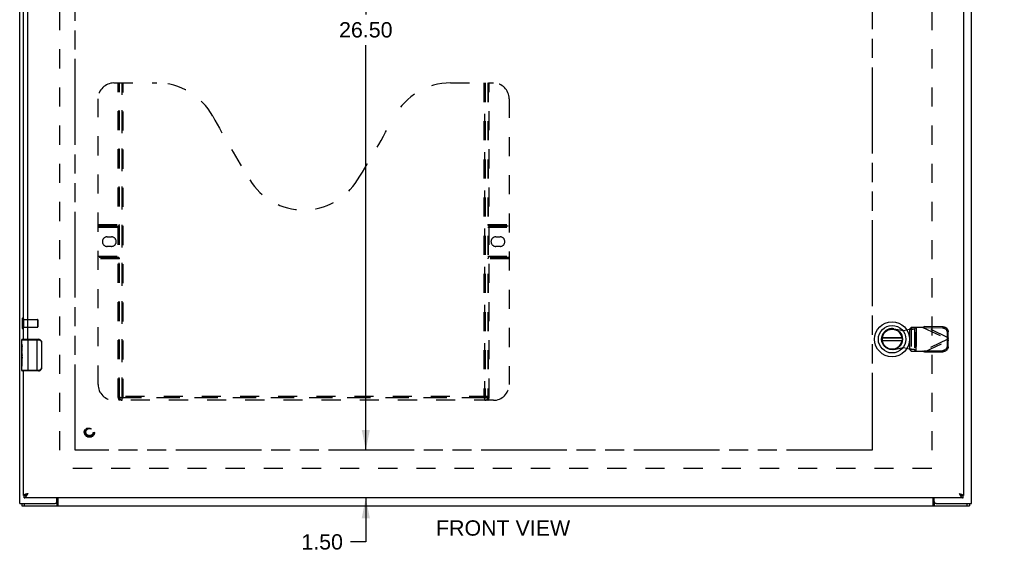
# Model space of a CAD drawing. Header units: inches. Extents: x 0 to 109, y 0 to 71.
# Tile 3 of 7: x 21 to 52, y 19 to 35. Entities that reach past the tile are written whole.
import ezdxf

# ---------------------------------------------------------------- set-up
doc = ezdxf.new("R2010")
doc.units = ezdxf.units.IN
doc.header["$LTSCALE"] = 6.015385
doc.header["$MEASUREMENT"] = 0
doc.linetypes.add('HIDDEN', pattern=[0.2, 0.1, -0.1])
doc.linetypes.add('PHANTOM', pattern=[0.8, 0.45, -0.05, 0.1, -0.05, 0.1, -0.05])
doc.layers.get('0').update_dxf_attribs({"linetype": 'CONTINUOUS'})
for name, color, linetype in [('02___PRT_ALL_AXES', 7, 'CONTINUOUS'), ('AVAILABLE_DOOR_SPACE', 7, 'CONTINUOUS'), ('DEFAULT_2', 8, 'HIDDEN'), ('DIMENSIONS', 7, 'CONTINUOUS')]:
    doc.layers.add(name, color=color, linetype=linetype)
doc.styles.get("Standard").update_dxf_attribs({"font": 'arial.ttf'})
doc.dimstyles.new('DIMSTYLE_1', dxfattribs={"dimtxt": 0.482517, "dimasz": 0.643357, "dimexe": 0.09, "dimexo": 0.07, "dimgap": 0.0375, "dimtad": 0, "dimtih": 1, "dimtoh": 1, "dimzin": 4, "dimdsep": 46, "dimtxsty": 'Standard', "dimblk": '_FILLED', "dimblk1": '_FILLED', "dimblk2": '_FILLED', "dimcen": 0.09, "dimazin": 1, "dimtfac": 1, "dimtofl": 0, "dimtmove": 0, "dimatfit": 3, "dimldrblk": '_FILLED', "dimfxl": 1, "dimtolj": 1, "dimtzin": 4, "dimarcsym": 0})

# ---------------------------------------------------------------- blocks, each defined once
blk = doc.blocks.new('_FILLED')
at = {"color": 0, "linetype": 'ByBlock'}
blk.add_solid([(0, 0), (-1, 0.2), (-1, -0.2)], dxfattribs=at)
blk = doc.blocks.new('*D17')
at = {"layer": 'DIMENSIONS', "color": 2, "linetype": 'Continuous'}
for p, q in [((31.651, 48.315), (31.651, 35.548)), ((31.651, 21.815), (31.651, 34.583))]:
    blk.add_line(p, q, dxfattribs=at)
at = {"layer": 'DIMENSIONS', "color": 2, "linetype": 'Continuous', "xscale": 0.6433566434, "yscale": 0.6433566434, "zscale": 0.6433566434}
for p, rotation in [((31.651, 48.315), 90), ((31.651, 21.815), 270)]:
    blk.add_blockref('_FILLED', p, dxfattribs=dict(at, rotation=rotation))
at = {"layer": 'DIMENSIONS', "color": 2, "linetype": 'Continuous', "insert": (31.651, 35.307), "char_height": 0.4825, "width": 1.68612, "attachment_point": 2, "line_spacing_factor": 0.9}
blk.add_mtext('26.50', dxfattribs=at)
blk = doc.blocks.new('*D18')
at = {"layer": 'DIMENSIONS', "color": 2, "linetype": 'Continuous'}
for p, q in [((31.651, 21.815), (31.651, 23.102)), ((31.651, 20.315), (31.651, 18.93)), ((31.651, 18.93), (31.172, 18.93))]:
    blk.add_line(p, q, dxfattribs=at)
at = {"layer": 'DIMENSIONS', "color": 2, "linetype": 'Continuous', "xscale": 0.6433566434, "yscale": 0.6433566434, "zscale": 0.6433566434}
for p, rotation in [((31.651, 21.815), 270), ((31.651, 20.315), 90)]:
    blk.add_blockref('_FILLED', p, dxfattribs=dict(at, rotation=rotation))
at = {"layer": 'DIMENSIONS', "color": 2, "linetype": 'Continuous', "insert": (30.931, 19.171), "char_height": 0.4825, "width": 1.31123, "attachment_point": 3, "line_spacing_factor": 0.9}
blk.add_mtext('1.50', dxfattribs=at)
blk = doc.blocks.new('*D20')
at = {"layer": 'DIMENSIONS', "color": 2, "linetype": 'Continuous'}
for p, q in [((47.616, 37.796), (46.212, 37.796)), ((50.491, 37.796), (51.778, 37.796))]:
    blk.add_line(p, q, dxfattribs=at)
at = {"layer": 'DIMENSIONS', "color": 2, "linetype": 'Continuous', "xscale": 0.6433566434, "yscale": 0.6433566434, "zscale": 0.6433566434}
blk.add_blockref('_FILLED', (47.616, 37.796), dxfattribs=at)
at = {"layer": 'DIMENSIONS', "color": 2, "linetype": 'Continuous', "xscale": 0.6433566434, "yscale": 0.6433566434, "zscale": 0.6433566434, "rotation": 180}
blk.add_blockref('_FILLED', (50.491, 37.796), dxfattribs=at)
at = {"layer": 'DIMENSIONS', "color": 2, "linetype": 'Continuous', "insert": (45.971, 38.038), "char_height": 0.4825, "width": 1.31123, "attachment_point": 3, "line_spacing_factor": 0.9}
blk.add_mtext('2.88', dxfattribs=at)

msp = doc.modelspace()

# ---------------------------------------------------------------- linework, layer by layer
at = {"color": 3, "linetype": 'Continuous'}
for p, q in [((20.741, 20.14), (20.741, 52.072)), ((50.741, 20.14), (50.741, 52.072)), ((50.491, 49.74), (50.491, 20.39)), ((20.866, 25.315), (20.866, 44.815)), ((21.001, 25.315), (21.001, 44.815)), ((20.866, 20.39), (20.866, 24.315)), ((50.478, 20.315), (20.879, 20.315)), ((21.001, 20.45), (20.983, 20.445)), ((21.916, 20.2), (21.916, 20.315)), ((21.943, 20.315), (21.943, 20.065)), ((49.539, 20.065), (49.539, 20.315)), ((49.566, 20.2), (49.566, 20.315)), ((20.741, 20.14), (21.856, 20.14)), ((20.804, 20.065), (50.678, 20.065)), ((49.626, 20.14), (50.741, 20.14))]:
    msp.add_line(p, q, dxfattribs=at)
at = {"color": 7, "linetype": 'Continuous'}
for p, q in [((20.806, 25.3), (21.333, 25.3)), ((20.821, 25.315), (21.331, 25.315)), ((21.006, 24.315), (21.006, 25.315)), ((21.295, 24.315), (21.295, 25.315)), ((21.424, 25.215), (21.424, 24.415)), ((21.431, 25.215), (21.424, 25.215)), ((21.431, 25.215), (21.431, 24.415)), ((48.553, 25.354), (47.928, 25.354)), ((47.928, 25.276), (48.553, 25.276)), ((47.93, 25.37), (48.55, 25.37)), ((48.55, 25.26), (47.93, 25.26)), ((20.806, 24.7), (20.806, 24.733)), ((20.806, 24.33), (20.806, 24.47)), ((21.333, 24.33), (20.806, 24.33)), ((21.331, 24.315), (20.821, 24.315)), ((21.431, 24.415), (21.424, 24.415)), ((20.866, 20.39), (20.879, 20.39)), ((20.879, 20.315), (20.879, 20.39)), ((50.491, 20.39), (50.478, 20.39)), ((50.478, 20.315), (50.478, 20.39)), ((20.804, 20.14), (20.804, 20.065)), ((20.884, 20.14), (20.884, 20.065)), ((21.913, 20.14), (21.856, 20.14)), ((21.913, 20.14), (21.913, 20.065)), ((49.626, 20.14), (49.569, 20.14)), ((49.569, 20.14), (49.569, 20.065)), ((50.598, 20.14), (50.598, 20.065)), ((50.678, 20.14), (50.678, 20.065))]:
    msp.add_line(p, q, dxfattribs=at)
for points in [[(21.331, 25.315), (21.331, 25.315), (21.332, 25.315), (21.332, 25.314), (21.332, 25.313), (21.333, 25.311), (21.333, 25.309), (21.333, 25.307), (21.333, 25.305), (21.333, 25.303), (21.333, 25.3)], [(21.333, 25.3), (21.342, 25.3), (21.35, 25.299), (21.358, 25.297), (21.366, 25.295), (21.374, 25.291), (21.382, 25.287), (21.389, 25.282), (21.396, 25.277), (21.401, 25.272), (21.406, 25.266), (21.41, 25.26), (21.413, 25.255), (21.416, 25.249), (21.418, 25.244), (21.42, 25.239), (21.422, 25.234), (21.422, 25.229), (21.423, 25.224), (21.424, 25.22), (21.424, 25.215)], [(21.424, 25.252), (21.426, 25.246), (21.428, 25.24), (21.429, 25.234), (21.43, 25.228), (21.431, 25.222), (21.431, 25.215)], [(21.331, 24.315), (21.331, 24.316), (21.332, 24.316), (21.332, 24.317), (21.332, 24.318), (21.333, 24.32), (21.333, 24.322), (21.333, 24.324), (21.333, 24.326), (21.333, 24.328), (21.333, 24.33)], [(21.424, 24.415), (21.424, 24.411), (21.423, 24.407), (21.422, 24.402), (21.422, 24.397), (21.42, 24.392), (21.418, 24.387), (21.416, 24.381), (21.413, 24.376), (21.41, 24.37), (21.406, 24.365), (21.401, 24.359), (21.396, 24.354), (21.389, 24.349), (21.382, 24.344), (21.374, 24.34), (21.366, 24.336), (21.358, 24.334), (21.35, 24.332), (21.342, 24.331), (21.333, 24.33)], [(21.431, 24.415), (21.431, 24.409), (21.43, 24.403), (21.429, 24.397), (21.428, 24.391), (21.426, 24.385), (21.424, 24.379)], [(20.879, 20.39), (20.884, 20.391), (20.889, 20.391), (20.894, 20.392), (20.899, 20.392), (20.904, 20.394), (20.909, 20.395), (20.915, 20.397), (20.92, 20.398), (20.925, 20.401), (20.93, 20.403), (20.935, 20.405), (20.94, 20.408)], [(20.94, 20.408), (20.945, 20.411), (20.95, 20.414)], [(20.95, 20.414), (20.955, 20.417), (20.96, 20.42), (20.965, 20.424), (20.97, 20.427), (20.976, 20.431), (20.981, 20.435), (20.986, 20.439), (20.991, 20.443), (20.996, 20.447), (21.001, 20.45)], [(21.001, 20.45), (20.996, 20.447), (20.992, 20.444), (20.987, 20.441), (20.982, 20.438), (20.978, 20.435), (20.974, 20.432), (20.97, 20.429), (20.966, 20.426), (20.962, 20.423), (20.959, 20.42), (20.955, 20.417), (20.955, 20.417)], [(50.356, 20.45), (50.361, 20.447), (50.365, 20.444), (50.37, 20.441), (50.374, 20.438), (50.379, 20.435), (50.383, 20.432), (50.387, 20.429), (50.391, 20.426), (50.395, 20.423), (50.398, 20.42), (50.402, 20.417), (50.402, 20.417)], [(50.356, 20.45), (50.361, 20.447), (50.366, 20.443), (50.371, 20.439), (50.376, 20.435), (50.381, 20.431), (50.386, 20.427), (50.392, 20.424), (50.397, 20.42), (50.402, 20.417)], [(50.402, 20.417), (50.407, 20.414), (50.412, 20.411)], [(50.412, 20.411), (50.417, 20.408), (50.422, 20.405), (50.427, 20.403), (50.432, 20.401), (50.437, 20.398), (50.442, 20.397), (50.447, 20.395), (50.453, 20.394), (50.458, 20.392), (50.463, 20.392), (50.468, 20.391), (50.473, 20.391), (50.478, 20.39)], [(21.925, 20.151), (21.923, 20.148), (21.922, 20.147), (21.921, 20.145), (21.92, 20.144), (21.919, 20.143), (21.918, 20.142), (21.917, 20.142), (21.916, 20.141), (21.915, 20.141), (21.914, 20.14), (21.913, 20.14)], [(21.943, 20.161), (21.942, 20.161), (21.94, 20.162), (21.939, 20.161), (21.938, 20.161), (21.937, 20.161), (21.936, 20.161), (21.935, 20.16), (21.934, 20.16), (21.932, 20.159), (21.931, 20.158), (21.93, 20.157), (21.929, 20.156), (21.928, 20.155), (21.927, 20.153), (21.926, 20.152), (21.925, 20.151)], [(49.539, 20.161), (49.54, 20.161), (49.541, 20.162), (49.543, 20.161), (49.544, 20.161), (49.545, 20.161), (49.546, 20.161), (49.547, 20.16), (49.548, 20.16), (49.549, 20.159), (49.551, 20.158), (49.552, 20.157), (49.553, 20.156), (49.554, 20.155), (49.555, 20.153), (49.556, 20.152), (49.557, 20.151), (49.559, 20.148)], [(49.559, 20.148), (49.56, 20.147), (49.561, 20.145), (49.562, 20.144), (49.563, 20.143), (49.564, 20.142), (49.565, 20.142), (49.566, 20.141), (49.567, 20.141), (49.568, 20.14), (49.569, 20.14)]]:
    msp.add_lwpolyline(points, dxfattribs=at)
at = {"color": 3, "linetype": 'Continuous'}
for points in [[(20.983, 20.445), (20.975, 20.443), (20.966, 20.44), (20.958, 20.438), (20.949, 20.435), (20.941, 20.433), (20.933, 20.43), (20.926, 20.428), (20.919, 20.425), (20.912, 20.423), (20.905, 20.42), (20.899, 20.418), (20.894, 20.415), (20.889, 20.413), (20.884, 20.41), (20.88, 20.408), (20.876, 20.405), (20.873, 20.403), (20.871, 20.4), (20.869, 20.398), (20.867, 20.395), (20.866, 20.393), (20.866, 20.39)], [(20.879, 20.315), (20.884, 20.316), (20.889, 20.317), (20.894, 20.318), (20.899, 20.32), (20.904, 20.323), (20.909, 20.326), (20.915, 20.329), (20.92, 20.334), (20.925, 20.338), (20.93, 20.343), (20.935, 20.349), (20.94, 20.355), (20.945, 20.361), (20.95, 20.368), (20.955, 20.375), (20.96, 20.383), (20.965, 20.391), (20.97, 20.399), (20.976, 20.407), (20.981, 20.415), (20.986, 20.424), (20.991, 20.433), (20.996, 20.442), (21.001, 20.45)], [(50.356, 20.45), (50.374, 20.445), (50.382, 20.443), (50.391, 20.44), (50.399, 20.438), (50.408, 20.435), (50.416, 20.433), (50.423, 20.43), (50.431, 20.428), (50.438, 20.425), (50.445, 20.423), (50.451, 20.42), (50.457, 20.418), (50.463, 20.415), (50.468, 20.413), (50.473, 20.41), (50.477, 20.408), (50.481, 20.405), (50.484, 20.403), (50.486, 20.4), (50.488, 20.398), (50.49, 20.395), (50.491, 20.393), (50.491, 20.39)], [(50.356, 20.45), (50.361, 20.442), (50.366, 20.433), (50.371, 20.424), (50.376, 20.415), (50.381, 20.407), (50.386, 20.399), (50.392, 20.391), (50.397, 20.383), (50.402, 20.375), (50.407, 20.368), (50.412, 20.361), (50.417, 20.355), (50.422, 20.349), (50.427, 20.343), (50.432, 20.338), (50.437, 20.334), (50.442, 20.329), (50.447, 20.326), (50.453, 20.323), (50.458, 20.32), (50.463, 20.318), (50.468, 20.317), (50.473, 20.316), (50.478, 20.315)], [(21.934, 20.092), (21.932, 20.087), (21.931, 20.084), (21.929, 20.082), (21.928, 20.08), (21.927, 20.078), (21.926, 20.076), (21.925, 20.074), (21.924, 20.072), (21.923, 20.071), (21.922, 20.069), (21.92, 20.068), (21.919, 20.067), (21.918, 20.067), (21.917, 20.066), (21.916, 20.066), (21.914, 20.066), (21.913, 20.065)], [(21.943, 20.109), (21.942, 20.107), (21.941, 20.106), (21.94, 20.104), (21.938, 20.102), (21.937, 20.1), (21.936, 20.097), (21.935, 20.095), (21.934, 20.092)], [(49.539, 20.109), (49.54, 20.107), (49.541, 20.106), (49.542, 20.104), (49.544, 20.102), (49.545, 20.1), (49.546, 20.097), (49.547, 20.095), (49.548, 20.092), (49.55, 20.087)], [(49.55, 20.087), (49.551, 20.084), (49.552, 20.082), (49.554, 20.08), (49.555, 20.078), (49.556, 20.076), (49.557, 20.074), (49.558, 20.072), (49.559, 20.071), (49.56, 20.069), (49.562, 20.068), (49.563, 20.067), (49.564, 20.067), (49.565, 20.066), (49.566, 20.066), (49.568, 20.066), (49.569, 20.065)]]:
    msp.add_lwpolyline(points, dxfattribs=at)
at = {"color": 7, "linetype": 'Continuous'}
for radius in [0.551, 0.433, 0.329, 0.317]:
    msp.add_circle((48.24, 25.315), radius, dxfattribs=at)
for centre, radius, start, end in [((48.24, 25.315), 0.315, 10.0787, 349.9213), ((20.821, 25.3), 0.015, 90, 180), ((21.331, 25.215), 0.1, 21.1999, 90), ((20.821, 24.33), 0.015, 180, 270), ((21.331, 24.415), 0.1, 270, 338.7946)]:
    msp.add_arc(centre, radius, start, end, dxfattribs=at)
at = {"color": 3, "linetype": 'Continuous'}
for centre, start, end in [((21.856, 20.2), 270, 360), ((49.626, 20.2), 180, 270)]:
    msp.add_arc(centre, 0.06, start, end, dxfattribs=at)
at = {"layer": '02___PRT_ALL_AXES', "color": 8, "linetype": 'HIDDEN'}
for p, q in [((20.859, 25.691), (20.859, 25.939)), ((20.859, 25.939), (21.306, 25.939)), ((20.859, 25.691), (21.306, 25.691))]:
    msp.add_line(p, q, dxfattribs=at)
at = {"layer": '02___PRT_ALL_AXES', "color": 7, "linetype": 'Continuous'}
for p, q in [((20.806, 25.156), (20.806, 25.3)), ((20.806, 24.901), (20.806, 25.153)), ((20.815, 25.098), (20.806, 25.098)), ((20.806, 25.067), (20.816, 25.067)), ((20.806, 24.931), (20.816, 24.931)), ((20.806, 24.33), (20.806, 24.898)), ((20.809, 24.868), (20.806, 24.868)), ((20.816, 24.931), (20.816, 25.087)), ((20.806, 24.736), (20.815, 24.736)), ((20.806, 24.7), (20.816, 24.7)), ((20.806, 24.637), (20.816, 24.637)), ((20.816, 24.747), (20.816, 24.8)), ((20.816, 24.47), (20.816, 24.7)), ((20.806, 24.47), (20.816, 24.47))]:
    msp.add_line(p, q, dxfattribs=at)
for points in [[(20.806, 25.156), (20.806, 25.153), (20.807, 25.149), (20.808, 25.144), (20.809, 25.138), (20.81, 25.131), (20.811, 25.123), (20.813, 25.115), (20.814, 25.106), (20.815, 25.097), (20.816, 25.087)], [(20.806, 24.901), (20.806, 24.893), (20.807, 24.886), (20.808, 24.877), (20.809, 24.869), (20.81, 24.86), (20.811, 24.851), (20.812, 24.842), (20.813, 24.833), (20.814, 24.824), (20.815, 24.816), (20.815, 24.808), (20.816, 24.8)], [(20.816, 24.747), (20.816, 24.741), (20.815, 24.735), (20.815, 24.729), (20.814, 24.723), (20.813, 24.717), (20.813, 24.711)]]:
    msp.add_lwpolyline(points, dxfattribs=at)
at = {"layer": '02___PRT_ALL_AXES', "color": 8, "linetype": 'HIDDEN'}
msp.add_circle((22.941, 22.39), 0.124, dxfattribs=at)
at = {"layer": '02___PRT_ALL_AXES', "color": 7, "linetype": 'Continuous'}
msp.add_ellipse((21.006, 24.733), major_axis=(0.2, 0), ratio=0.432808, start_param=-3.141593, end_param=-2.879776, dxfattribs=at)
at = {"layer": 'AVAILABLE_DOOR_SPACE', "color": 40, "linetype": 'PHANTOM'}
for p, q in [((22.491, 21.815), (22.491, 48.315)), ((47.616, 48.315), (47.616, 21.815)), ((47.616, 21.815), (22.491, 21.815))]:
    msp.add_line(p, q, dxfattribs=at)
at = {"layer": 'DEFAULT_2', "color": 8, "linetype": 'HIDDEN'}
for p, q in [((21.991, 48.89), (21.991, 21.24)), ((49.491, 48.89), (49.491, 21.24)), ((23.711, 33.39), (25.066, 33.39)), ((23.846, 23.48), (23.846, 33.39)), ((23.876, 23.51), (23.876, 33.39)), ((23.886, 23.48), (23.886, 33.39)), ((23.966, 23.51), (23.966, 33.39)), ((23.976, 23.39), (23.976, 33.39)), ((24.006, 23.47), (24.006, 33.39)), ((34.316, 33.39), (35.671, 33.39)), ((35.376, 33.39), (35.376, 23.47)), ((35.406, 23.39), (35.406, 33.39)), ((35.416, 33.39), (35.416, 23.51)), ((35.496, 33.39), (35.496, 23.48)), ((35.506, 33.39), (35.506, 23.51)), ((35.536, 23.48), (35.536, 33.39)), ((23.211, 23.89), (23.211, 32.89)), ((36.171, 32.89), (36.171, 23.89)), ((23.211, 28.93), (23.886, 28.93)), ((23.211, 28.89), (23.846, 28.89)), ((35.496, 28.93), (36.171, 28.93)), ((35.536, 28.89), (36.171, 28.89)), ((23.211, 28.85), (23.886, 28.85)), ((35.496, 28.85), (36.171, 28.85)), ((23.497, 28.54), (23.634, 28.54)), ((35.747, 28.54), (35.884, 28.54)), ((23.634, 28.24), (23.497, 28.24)), ((35.884, 28.24), (35.747, 28.24)), ((23.211, 27.93), (23.886, 27.93)), ((23.846, 27.89), (23.211, 27.89)), ((23.886, 27.85), (23.211, 27.85)), ((35.496, 27.93), (36.171, 27.93)), ((36.171, 27.85), (35.496, 27.85)), ((36.171, 27.89), (35.536, 27.89)), ((20.816, 25.957), (20.816, 25.673)), ((20.859, 25.957), (20.859, 25.673)), ((21.306, 25.939), (21.306, 25.691)), ((21.316, 25.929), (21.316, 25.701)), ((48.3, 25.644), (48.595, 25.59)), ((48.595, 25.59), (48.792, 25.628)), ((48.792, 25.628), (48.824, 25.63)), ((48.792, 25.628), (48.792, 25.001)), ((48.837, 25.689), (48.795, 25.643)), ((48.795, 25.643), (48.951, 25.643)), ((48.795, 24.987), (48.795, 25.643)), ((49.211, 25.689), (48.837, 25.689)), ((48.841, 25.689), (48.841, 24.941)), ((48.951, 25.643), (48.992, 25.689)), ((48.951, 25.643), (48.951, 24.987)), ((48.996, 24.941), (48.996, 25.689)), ((49, 25.689), (49, 24.941)), ((49.211, 25.689), (49.998, 25.315)), ((49.239, 25.675), (49.259, 25.717)), ((49.83, 25.665), (49.239, 25.675)), ((49.849, 25.707), (49.259, 25.717)), ((50.012, 25.36), (49.259, 25.717)), ((49.849, 25.707), (49.83, 25.665)), ((49.988, 25.511), (50.008, 25.552)), ((49.992, 25.318), (49.988, 25.511)), ((50.012, 25.36), (50.008, 25.552)), ((49.998, 25.315), (49.211, 24.941)), ((49.259, 24.913), (50.012, 25.27)), ((49.988, 25.119), (49.992, 25.312)), ((50.012, 25.36), (49.992, 25.318)), ((49.992, 25.312), (50.012, 25.27)), ((49.998, 25.315), (50.003, 25.3)), ((50.009, 25.352), (50.005, 25.337)), ((50.008, 25.077), (50.012, 25.27)), ((50.012, 25.36), (50.009, 25.352)), ((48.595, 25.039), (48.3, 24.986)), ((48.792, 25.001), (48.595, 25.039)), ((48.951, 24.987), (48.795, 24.987)), ((48.795, 24.987), (48.837, 24.941)), ((48.837, 24.941), (49.211, 24.941)), ((48.992, 24.941), (48.951, 24.987)), ((49.227, 24.931), (49.211, 24.941)), ((49.239, 24.954), (49.83, 24.964)), ((49.259, 24.913), (49.239, 24.954)), ((49.259, 24.913), (49.849, 24.923)), ((49.83, 24.964), (49.849, 24.923)), ((50.008, 25.077), (49.988, 25.119)), ((35.671, 23.39), (23.711, 23.39)), ((23.846, 23.48), (35.536, 23.48)), ((35.506, 23.51), (23.876, 23.51)), ((35.412, 23.47), (23.97, 23.47)), ((49.489, 21.24), (21.993, 21.24))]:
    msp.add_line(p, q, dxfattribs=at)
for points in [[(48.795, 25.643), (48.795, 25.64), (48.795, 25.638), (48.794, 25.636), (48.793, 25.633), (48.792, 25.631), (48.792, 25.628)], [(48.824, 25.63), (48.839, 25.631), (48.854, 25.632), (48.869, 25.634), (48.883, 25.635), (48.895, 25.636), (48.907, 25.637), (48.918, 25.638), (48.927, 25.639), (48.935, 25.64), (48.942, 25.641), (48.947, 25.642), (48.951, 25.643)], [(49.211, 25.689), (49.227, 25.698), (49.235, 25.703), (49.243, 25.708), (49.251, 25.713), (49.259, 25.717)], [(49.988, 25.511), (49.987, 25.526), (49.985, 25.541), (49.981, 25.555), (49.976, 25.569), (49.969, 25.583), (49.961, 25.596), (49.951, 25.608), (49.941, 25.619), (49.929, 25.629), (49.917, 25.638), (49.904, 25.646), (49.89, 25.653), (49.875, 25.658), (49.86, 25.662), (49.845, 25.664), (49.83, 25.665)], [(49.849, 25.707), (49.865, 25.706), (49.88, 25.704), (49.895, 25.7), (49.909, 25.694), (49.923, 25.688), (49.937, 25.68), (49.949, 25.671), (49.961, 25.661), (49.971, 25.649), (49.98, 25.637), (49.988, 25.624), (49.995, 25.611), (50.001, 25.597), (50.005, 25.582), (50.007, 25.567), (50.008, 25.552)], [(50.005, 25.337), (50.001, 25.322), (49.998, 25.315)], [(50.003, 25.3), (50.007, 25.285), (50.009, 25.278), (50.012, 25.27)], [(48.951, 24.987), (48.947, 24.988), (48.942, 24.989), (48.935, 24.99), (48.927, 24.991), (48.918, 24.992), (48.907, 24.993), (48.895, 24.994), (48.883, 24.995), (48.869, 24.996), (48.854, 24.997), (48.839, 24.998), (48.824, 24.999), (48.792, 25.001)], [(48.792, 25.001), (48.792, 24.999), (48.793, 24.997), (48.794, 24.994), (48.795, 24.992), (48.795, 24.989), (48.795, 24.987)], [(49.259, 24.913), (49.251, 24.917), (49.243, 24.922), (49.235, 24.927), (49.227, 24.931)], [(49.83, 24.964), (49.845, 24.965), (49.86, 24.968), (49.875, 24.972), (49.89, 24.977), (49.904, 24.984), (49.917, 24.991), (49.929, 25.001), (49.941, 25.011), (49.951, 25.022), (49.961, 25.034), (49.969, 25.047), (49.976, 25.061), (49.981, 25.075), (49.985, 25.089), (49.987, 25.104), (49.988, 25.119)], [(50.008, 25.077), (50.007, 25.062), (50.005, 25.048), (50.001, 25.033), (49.995, 25.019), (49.988, 25.005), (49.98, 24.992), (49.971, 24.98), (49.961, 24.969), (49.949, 24.959), (49.937, 24.95), (49.923, 24.942), (49.909, 24.935), (49.895, 24.93), (49.88, 24.926), (49.865, 24.924), (49.849, 24.923)], [(23.876, 23.51), (23.892, 23.5), (23.908, 23.49), (23.924, 23.482), (23.939, 23.476), (23.955, 23.472), (23.97, 23.47)], [(35.412, 23.47), (35.427, 23.472), (35.442, 23.476), (35.458, 23.482), (35.474, 23.49), (35.49, 23.5), (35.506, 23.51)]]:
    msp.add_lwpolyline(points, dxfattribs=at)
for radius in [0.164, 0.142, 0.124, 0.114]:
    msp.add_circle((22.941, 22.39), radius, dxfattribs=at)
for centre, radius, start, end in [((23.711, 32.89), 0.5, 90, 180), ((25.066, 31.39), 2, 28.4813, 90), ((34.316, 31.39), 2, 90, 151.5187), ((35.671, 32.89), 0.5, 0, 90), ((61.374, 51.089), 39.307, 208.4813, 211.8705), ((-1.992, 51.089), 39.307, 328.1295, 331.5187), ((29.691, 31.39), 2, 211.8705, 328.1295), ((23.846, 28.93), 0.04, 270, 360), ((35.536, 28.93), 0.04, 180, 270), ((23.497, 28.39), 0.15, 90, 270), ((23.634, 28.39), 0.15, 270, 90), ((35.747, 28.39), 0.15, 90, 270), ((35.884, 28.39), 0.15, 270, 90), ((23.846, 27.85), 0.04, 0, 90), ((35.536, 27.85), 0.04, 90, 180), ((20.837, 25.957), 0.0215, 0, 180), ((21.306, 25.929), 0.01, 0, 90), ((20.837, 25.673), 0.0215, 180, 360), ((21.306, 25.701), 0.01, 270, 360), ((48.24, 25.315), 0.335, 79.673, 280.327), ((23.711, 23.89), 0.5, 180, 270), ((35.671, 23.89), 0.5, 270, 360), ((23.976, 23.48), 0.13, 180, 223.8131), ((23.976, 23.48), 0.09, 180, 270), ((24.006, 23.51), 0.04, 180, 270), ((35.376, 23.51), 0.04, 270, 360), ((35.406, 23.48), 0.09, 270, 360), ((35.406, 23.48), 0.13, 316.1869, 360)]:
    msp.add_arc(centre, radius, start, end, dxfattribs=at)

# ---------------------------------------------------------------- texts
at = {"layer": 'DIMENSIONS', "color": 2, "linetype": 'Continuous', "insert": (35.979, 19.608), "char_height": 0.4825, "width": 4.22248, "attachment_point": 2, "line_spacing_factor": 0.9}
msp.add_mtext('FRONT VIEW', dxfattribs=at)

# ---------------------------------------------------------------- dimensions: what is measured, and where the dimension line sits
at = {"layer": 'DIMENSIONS', "color": 2, "linetype": 'Continuous'}
for base, p1, p2, picture, middle in [((31.651, 21.815), (22.491, 48.315), (22.491, 21.815), '*D17', (31.644, 35.063)), ((31.651, 20.315), (22.491, 21.815), (20.894, 20.315), '*D18', (30.296, 18.927))]:
    dim = msp.add_linear_dim(base=base, p1=p1, p2=p2, angle=270, dimstyle='DIMSTYLE_1', dxfattribs=at)
    dim.commit()
    dim.dimension.update_dxf_attribs({"geometry": picture, "text_midpoint": middle, "dimtype": 160})
dim = msp.add_linear_dim(base=(50.490949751, 37.796475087), p1=(47.615949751, 48.315437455), p2=(50.490949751, 20.390437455), dimstyle='DIMSTYLE_1', dxfattribs=at)
dim.commit()
dim.dimension.update_dxf_attribs({"geometry": '*D20', "text_midpoint": (45.308535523, 37.793783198), "dimtype": 160})

doc.saveas('drawing.dxf')
